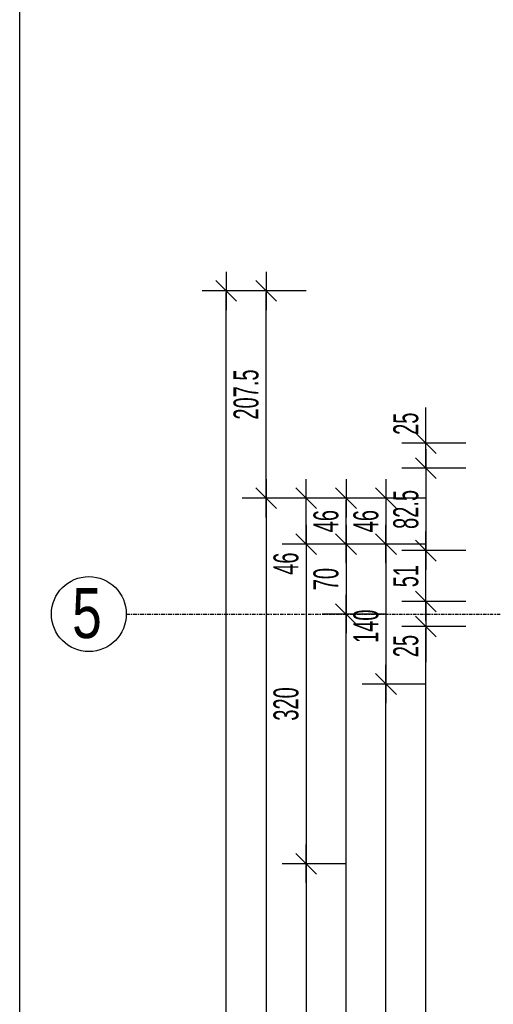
# Model space of a CAD drawing. Header units: millimetres. Extents: x -12386 to -7050, y -1495 to 2173.
# Tile 5 of 25: x -12386 to -11912, y 666 to 1651. Entities that reach past the tile are written whole.
import ezdxf

# ---------------------------------------------------------------- set-up
doc = ezdxf.new("R2010")
doc.units = ezdxf.units.MM
doc.header["$LTSCALE"] = 10
doc.linetypes.add('MO', pattern=[0.7, 0.35, -0.17, 0.01, -0.17])
doc.layers.add('BA_obw', color=230, linetype='Continuous', plot=False)
for name, color, linetype in [('BA_wym', 1, 'Continuous'), ('BD_osm', 1, 'MO'), ('BD_txs', 2, 'Continuous'), ('BD_wic', 1, 'Continuous')]:
    doc.layers.add(name, color=color, linetype=linetype)
doc.styles.add('BIKTS', font='bikromsw.shx', dxfattribs={"width": 0.8})
doc.styles.add('BIKWYM', font='bikromsw.shx', dxfattribs={"width": 0.6})
doc.dimstyles.new('BA_KR_100_cm', dxfattribs={"dimtxt": 25, "dimasz": 1.666667, "dimexe": 24, "dimexo": 0, "dimgap": 0, "dimtad": 0, "dimdec": 1, "dimrnd": 0.5, "dimzin": 9, "dimdsep": 46, "dimtxsty": 'BIKWYM', "dimblk": 'WYM-KR', "dimcen": 0, "dimdle": 20, "dimclrd": 256, "dimclre": 256, "dimclrt": 2, "dimadec": 0, "dimazin": 0, "dimtfac": 0.033333, "dimtdec": 1, "dimtmove": 0, "dimatfit": 3, "dimldrblk": 'WYM-KR', "dimfxl": 25, "dimfxlon": 1, "dimtvp": 0.8, "dimtolj": 1, "dimarcsym": 0})

# ---------------------------------------------------------------- blocks, each defined once
blk = doc.blocks.new('WYM-KR')
at = {"color": 7, "linetype": 'ByBlock'}
blk.add_line((6.24, 6.24), (-6.24, -6.24), dxfattribs=at)
at = {"linetype": 'ByBlock'}
blk.add_line((11.52, 0), (-11.52, 0), dxfattribs=at)
blk = doc.blocks.new('*D65')
at = {"layer": 'BA_wym', "lineweight": -2}
for p, q in [((-11939.08, 1043.85), (-12003.08, 1043.85)), ((-11979.08, 125.52), (-11979.08, 1042.19)), ((-11939.08, 123.85), (-12003.08, 123.85))]:
    blk.add_line(p, q, dxfattribs=at)
at = {"layer": 'Defpoints', "color": 0}
for p in [(-11979.08, 1043.85), (-11939.08, 1043.85), (-11939.08, 123.85)]:
    blk.add_point(p, dxfattribs=at)
at = {"layer": 'BA_wym', "lineweight": -2, "xscale": 1.666666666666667, "yscale": 1.666666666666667, "zscale": 1.666666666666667}
for p, rotation in [((-11979.08, 1043.85), 90), ((-11979.08, 123.85), 270)]:
    blk.add_blockref('WYM-KR', p, dxfattribs=dict(at, rotation=rotation))
at = {"layer": 'BA_wym', "color": 2, "insert": (-11999.08, 583.85), "char_height": 25, "attachment_point": 5, "rotation": 90, "style": 'BIKWYM'}
blk.add_mtext('\\A1;920', dxfattribs=at)
blk = doc.blocks.new('*D66')
at = {"layer": 'BA_wym', "lineweight": -2}
for p, q in [((-11939.08, 1068.85), (-12003.08, 1068.85)), ((-11979.08, 1070.52), (-11979.08, 1072.19)), ((-11979.08, 1068.85), (-11979.08, 1043.85)), ((-11939.08, 1043.85), (-12003.08, 1043.85)), ((-11979.08, 1042.19), (-11979.08, 1008.14))]:
    blk.add_line(p, q, dxfattribs=at)
at = {"layer": 'Defpoints', "color": 0}
for p in [(-11939.08, 1068.85), (-11979.08, 1043.85), (-11939.08, 1043.85)]:
    blk.add_point(p, dxfattribs=at)
at = {"layer": 'BA_wym', "lineweight": -2, "xscale": 1.666666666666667, "yscale": 1.666666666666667, "zscale": 1.666666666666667}
for p, rotation in [((-11979.08, 1068.85), 270), ((-11979.08, 1043.85), 90)]:
    blk.add_blockref('WYM-KR', p, dxfattribs=dict(at, rotation=rotation))
at = {"layer": 'BA_wym', "color": 2, "insert": (-11999.08, 1024.33), "char_height": 25, "attachment_point": 5, "rotation": 90, "style": 'BIKWYM'}
blk.add_mtext('\\A1;25', dxfattribs=at)
blk = doc.blocks.new('*D67')
at = {"layer": 'BA_wym', "lineweight": -2}
for p, q in [((-11939.08, 1119.85), (-12003.08, 1119.85)), ((-11979.08, 1070.52), (-11979.08, 1118.18)), ((-11939.08, 1068.85), (-12003.08, 1068.85))]:
    blk.add_line(p, q, dxfattribs=at)
at = {"layer": 'Defpoints', "color": 0}
for p in [(-11979.08, 1119.85), (-11939.08, 1119.85), (-11939.08, 1068.85)]:
    blk.add_point(p, dxfattribs=at)
at = {"layer": 'BA_wym', "lineweight": -2, "xscale": 1.666666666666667, "yscale": 1.666666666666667, "zscale": 1.666666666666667}
for p, rotation in [((-11979.08, 1119.85), 90), ((-11979.08, 1068.85), 270)]:
    blk.add_blockref('WYM-KR', p, dxfattribs=dict(at, rotation=rotation))
at = {"layer": 'BA_wym', "color": 2, "insert": (-11999.08, 1094.35), "char_height": 25, "attachment_point": 5, "rotation": 90, "style": 'BIKWYM'}
blk.add_mtext('\\A1;51', dxfattribs=at)
blk = doc.blocks.new('*D68')
at = {"layer": 'BA_wym', "lineweight": -2}
for p, q in [((-11939.08, 1202.35), (-12003.08, 1202.35)), ((-11979.08, 1200.69), (-11979.08, 1121.52)), ((-11939.08, 1119.85), (-12003.08, 1119.85))]:
    blk.add_line(p, q, dxfattribs=at)
at = {"layer": 'Defpoints', "color": 0}
for p in [(-11939.08, 1202.35), (-11979.08, 1119.85), (-11939.08, 1119.85)]:
    blk.add_point(p, dxfattribs=at)
at = {"layer": 'BA_wym', "lineweight": -2, "xscale": 1.666666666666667, "yscale": 1.666666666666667, "zscale": 1.666666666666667}
for p, rotation in [((-11979.08, 1202.35), 90), ((-11979.08, 1119.85), 270)]:
    blk.add_blockref('WYM-KR', p, dxfattribs=dict(at, rotation=rotation))
at = {"layer": 'BA_wym', "color": 2, "insert": (-11999.08, 1161.1), "char_height": 25, "attachment_point": 5, "rotation": 90, "style": 'BIKWYM'}
blk.add_mtext('\\A1;82.5', dxfattribs=at)
blk = doc.blocks.new('*D69')
at = {"layer": 'BA_wym', "lineweight": -2}
for p, q in [((-11979.08, 1229.02), (-11979.08, 1263.07)), ((-11939.08, 1227.35), (-12003.08, 1227.35)), ((-11979.08, 1202.35), (-11979.08, 1227.35)), ((-11939.08, 1202.35), (-12003.08, 1202.35)), ((-11979.08, 1200.69), (-11979.08, 1199.02))]:
    blk.add_line(p, q, dxfattribs=at)
at = {"layer": 'Defpoints', "color": 0}
for p in [(-11979.08, 1227.35), (-11939.08, 1227.35), (-11939.08, 1202.35)]:
    blk.add_point(p, dxfattribs=at)
at = {"layer": 'BA_wym', "lineweight": -2, "xscale": 1.666666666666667, "yscale": 1.666666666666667, "zscale": 1.666666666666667}
for p, rotation in [((-11979.08, 1227.35), 270), ((-11979.08, 1202.35), 90)]:
    blk.add_blockref('WYM-KR', p, dxfattribs=dict(at, rotation=rotation))
at = {"layer": 'BA_wym', "color": 2, "insert": (-11999.08, 1246.88), "char_height": 25, "attachment_point": 5, "rotation": 90, "style": 'BIKWYM'}
blk.add_mtext('\\A1;25', dxfattribs=at)
blk = doc.blocks.new('*D74')
at = {"layer": 'BA_wym', "lineweight": -2}
for p, q in [((-11979.08, 986.35), (-12043.08, 986.35)), ((-12019.08, 173.02), (-12019.08, 984.69)), ((-11979.08, 171.35), (-12043.08, 171.35))]:
    blk.add_line(p, q, dxfattribs=at)
at = {"layer": 'Defpoints', "color": 0}
for p in [(-12019.08, 986.35), (-11979.08, 986.35), (-11979.08, 171.35)]:
    blk.add_point(p, dxfattribs=at)
at = {"layer": 'BA_wym', "lineweight": -2, "xscale": 1.666666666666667, "yscale": 1.666666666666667, "zscale": 1.666666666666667}
for p, rotation in [((-12019.08, 986.35), 90), ((-12019.08, 171.35), 270)]:
    blk.add_blockref('WYM-KR', p, dxfattribs=dict(at, rotation=rotation))
at = {"layer": 'BA_wym', "color": 2, "insert": (-12039.08, 578.85), "char_height": 25, "attachment_point": 5, "rotation": 90, "style": 'BIKWYM'}
blk.add_mtext('\\A1;815', dxfattribs=at)
blk = doc.blocks.new('*D75')
at = {"layer": 'BA_wym', "lineweight": -2}
for p, q in [((-11979.08, 1126.35), (-12043.08, 1126.35)), ((-12019.08, 1124.69), (-12019.08, 988.02)), ((-11979.08, 986.35), (-12043.08, 986.35))]:
    blk.add_line(p, q, dxfattribs=at)
at = {"layer": 'Defpoints', "color": 0}
for p in [(-11979.08, 1126.35), (-12019.08, 986.35), (-11979.08, 986.35)]:
    blk.add_point(p, dxfattribs=at)
at = {"layer": 'BA_wym', "lineweight": -2, "xscale": 1.666666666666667, "yscale": 1.666666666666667, "zscale": 1.666666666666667}
for p, rotation in [((-12019.08, 1126.35), 90), ((-12019.08, 986.35), 270)]:
    blk.add_blockref('WYM-KR', p, dxfattribs=dict(at, rotation=rotation))
at = {"layer": 'BA_wym', "color": 2, "insert": (-12039.08, 1044.15), "char_height": 25, "attachment_point": 5, "rotation": 90, "style": 'BIKWYM'}
blk.add_mtext('\\A1;140', dxfattribs=at)
blk = doc.blocks.new('*D76')
at = {"layer": 'BA_wym', "lineweight": -2}
for p, q in [((-11979.08, 1172.35), (-12043.08, 1172.35)), ((-12019.08, 1170.68), (-12019.08, 1128.02)), ((-11979.08, 1126.35), (-12043.08, 1126.35))]:
    blk.add_line(p, q, dxfattribs=at)
at = {"layer": 'Defpoints', "color": 0}
for p in [(-11979.08, 1172.35), (-12019.08, 1126.35), (-11979.08, 1126.35)]:
    blk.add_point(p, dxfattribs=at)
at = {"layer": 'BA_wym', "lineweight": -2, "xscale": 1.666666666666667, "yscale": 1.666666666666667, "zscale": 1.666666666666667}
for p, rotation in [((-12019.08, 1172.35), 90), ((-12019.08, 1126.35), 270)]:
    blk.add_blockref('WYM-KR', p, dxfattribs=dict(at, rotation=rotation))
at = {"layer": 'BA_wym', "color": 2, "insert": (-12039.08, 1149.35), "char_height": 25, "attachment_point": 5, "rotation": 90, "style": 'BIKWYM'}
blk.add_mtext('\\A1;46', dxfattribs=at)
blk = doc.blocks.new('*D81')
at = {"layer": 'BA_wym', "lineweight": -2}
for p, q in [((-12019.08, 1056.35), (-12083.08, 1056.35)), ((-12059.08, 218.02), (-12059.08, 1054.69)), ((-12019.08, 216.35), (-12083.08, 216.35))]:
    blk.add_line(p, q, dxfattribs=at)
at = {"layer": 'Defpoints', "color": 0}
for p in [(-12059.08, 1056.35), (-12019.08, 1056.35), (-12019.08, 216.35)]:
    blk.add_point(p, dxfattribs=at)
at = {"layer": 'BA_wym', "lineweight": -2, "xscale": 1.666666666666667, "yscale": 1.666666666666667, "zscale": 1.666666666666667}
for p, rotation in [((-12059.08, 1056.35), 90), ((-12059.08, 216.35), 270)]:
    blk.add_blockref('WYM-KR', p, dxfattribs=dict(at, rotation=rotation))
at = {"layer": 'BA_wym', "color": 2, "insert": (-12079.08, 636.35), "char_height": 25, "attachment_point": 5, "rotation": 90, "style": 'BIKWYM'}
blk.add_mtext('\\A1;840', dxfattribs=at)
blk = doc.blocks.new('*D82')
at = {"layer": 'BA_wym', "lineweight": -2}
for p, q in [((-12019.08, 1126.35), (-12083.08, 1126.35)), ((-12059.08, 1124.69), (-12059.08, 1058.02)), ((-12019.08, 1056.35), (-12083.08, 1056.35))]:
    blk.add_line(p, q, dxfattribs=at)
at = {"layer": 'Defpoints', "color": 0}
for p in [(-11755.58, 1126.35), (-12059.08, 1056.35), (-12019.08, 1056.35)]:
    blk.add_point(p, dxfattribs=at)
at = {"layer": 'BA_wym', "lineweight": -2, "xscale": 1.666666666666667, "yscale": 1.666666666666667, "zscale": 1.666666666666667}
for p, rotation in [((-12059.08, 1126.35), 90), ((-12059.08, 1056.35), 270)]:
    blk.add_blockref('WYM-KR', p, dxfattribs=dict(at, rotation=rotation))
at = {"layer": 'BA_wym', "color": 2, "insert": (-12079.08, 1091.35), "char_height": 25, "attachment_point": 5, "rotation": 90, "style": 'BIKWYM'}
blk.add_mtext('\\A1;70', dxfattribs=at)
blk = doc.blocks.new('*D84')
at = {"layer": 'BA_wym', "lineweight": -2}
for p, q in [((-12059.08, 806.35), (-12123.08, 806.35)), ((-12099.08, 804.69), (-12099.08, 173.02)), ((-12059.08, 171.35), (-12123.08, 171.35))]:
    blk.add_line(p, q, dxfattribs=at)
at = {"layer": 'Defpoints', "color": 0}
for p in [(-12059.08, 806.35), (-12099.08, 171.35), (-12059.08, 171.35)]:
    blk.add_point(p, dxfattribs=at)
at = {"layer": 'BA_wym', "lineweight": -2, "xscale": 1.666666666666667, "yscale": 1.666666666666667, "zscale": 1.666666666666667}
for p, rotation in [((-12099.08, 806.35), 90), ((-12099.08, 171.35), 270)]:
    blk.add_blockref('WYM-KR', p, dxfattribs=dict(at, rotation=rotation))
at = {"layer": 'BA_wym', "color": 2, "insert": (-12119.08, 488.85), "char_height": 25, "attachment_point": 5, "rotation": 90, "style": 'BIKWYM'}
blk.add_mtext('\\A1;635', dxfattribs=at)
blk = doc.blocks.new('*D85')
at = {"layer": 'BA_wym', "lineweight": -2}
for p, q in [((-12059.08, 1126.35), (-12123.08, 1126.35)), ((-12099.08, 1124.69), (-12099.08, 808.02)), ((-12059.08, 806.35), (-12123.08, 806.35))]:
    blk.add_line(p, q, dxfattribs=at)
at = {"layer": 'Defpoints', "color": 0}
for p in [(-12059.08, 1126.35), (-12099.08, 806.35), (-12059.08, 806.35)]:
    blk.add_point(p, dxfattribs=at)
at = {"layer": 'BA_wym', "lineweight": -2, "xscale": 1.666666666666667, "yscale": 1.666666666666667, "zscale": 1.666666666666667}
for p, rotation in [((-12099.08, 1126.35), 90), ((-12099.08, 806.35), 270)]:
    blk.add_blockref('WYM-KR', p, dxfattribs=dict(at, rotation=rotation))
at = {"layer": 'BA_wym', "color": 2, "insert": (-12119.08, 966.35), "char_height": 25, "attachment_point": 5, "rotation": 90, "style": 'BIKWYM'}
blk.add_mtext('\\A1;320', dxfattribs=at)
blk = doc.blocks.new('*D86')
at = {"layer": 'BA_wym', "lineweight": -2}
for p, q in [((-12099.08, 1174.02), (-12099.08, 1175.68)), ((-12059.08, 1172.35), (-12123.08, 1172.35)), ((-12099.08, 1126.35), (-12099.08, 1172.35)), ((-12059.08, 1126.35), (-12123.08, 1126.35)), ((-12099.08, 1124.69), (-12099.08, 1090.64))]:
    blk.add_line(p, q, dxfattribs=at)
at = {"layer": 'Defpoints', "color": 0}
for p in [(-12099.08, 1172.35), (-12059.08, 1172.35), (-12059.08, 1126.35)]:
    blk.add_point(p, dxfattribs=at)
at = {"layer": 'BA_wym', "lineweight": -2, "xscale": 1.666666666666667, "yscale": 1.666666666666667, "zscale": 1.666666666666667}
for p, rotation in [((-12099.08, 1172.35), 270), ((-12099.08, 1126.35), 90)]:
    blk.add_blockref('WYM-KR', p, dxfattribs=dict(at, rotation=rotation))
at = {"layer": 'BA_wym', "color": 2, "insert": (-12119.08, 1106.83), "char_height": 25, "attachment_point": 5, "rotation": 90, "style": 'BIKWYM'}
blk.add_mtext('\\A1;46', dxfattribs=at)
blk = doc.blocks.new('*D87')
at = {"layer": 'BA_wym', "lineweight": -2}
for p, q in [((-12019.08, 1172.35), (-12083.08, 1172.35)), ((-12059.08, 1128.02), (-12059.08, 1170.68)), ((-12019.08, 1126.35), (-12083.08, 1126.35))]:
    blk.add_line(p, q, dxfattribs=at)
at = {"layer": 'Defpoints', "color": 0}
for p in [(-12059.08, 1172.35), (-12019.08, 1172.35), (-12019.08, 1126.35)]:
    blk.add_point(p, dxfattribs=at)
at = {"layer": 'BA_wym', "lineweight": -2, "xscale": 1.666666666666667, "yscale": 1.666666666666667, "zscale": 1.666666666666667}
for p, rotation in [((-12059.08, 1172.35), 90), ((-12059.08, 1126.35), 270)]:
    blk.add_blockref('WYM-KR', p, dxfattribs=dict(at, rotation=rotation))
at = {"layer": 'BA_wym', "color": 2, "insert": (-12079.08, 1149.35), "char_height": 25, "attachment_point": 5, "rotation": 90, "style": 'BIKWYM'}
blk.add_mtext('\\A1;46', dxfattribs=at)
blk = doc.blocks.new('*D88')
at = {"layer": 'BA_wym', "lineweight": -2}
for p, q in [((-12099.08, 1172.35), (-12163.08, 1172.35)), ((-12139.08, 1170.68), (-12139.08, -972.98)), ((-12099.08, -974.65), (-12163.08, -974.65))]:
    blk.add_line(p, q, dxfattribs=at)
at = {"layer": 'Defpoints', "color": 0}
for p in [(-11070.58, 1172.35), (-12139.08, -974.65), (-11755.58, -974.65)]:
    blk.add_point(p, dxfattribs=at)
at = {"layer": 'BA_wym', "lineweight": -2, "xscale": 1.666666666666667, "yscale": 1.666666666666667, "zscale": 1.666666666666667}
for p, rotation in [((-12139.08, 1172.35), 90), ((-12139.08, -974.65), 270)]:
    blk.add_blockref('WYM-KR', p, dxfattribs=dict(at, rotation=rotation))
at = {"layer": 'BA_wym', "color": 2, "insert": (-12159.08, 98.85), "char_height": 25, "attachment_point": 5, "rotation": 90, "style": 'BIKWYM'}
blk.add_mtext('\\A1;2147', dxfattribs=at)
blk = doc.blocks.new('*D89')
at = {"layer": 'BA_wym', "lineweight": -2}
for p, q in [((-12099.08, 1379.85), (-12163.08, 1379.85)), ((-12139.08, 1174.02), (-12139.08, 1378.18)), ((-12099.08, 1172.35), (-12163.08, 1172.35))]:
    blk.add_line(p, q, dxfattribs=at)
at = {"layer": 'Defpoints', "color": 0}
for p in [(-12139.08, 1379.85), (-11024.08, 1379.85), (-11070.58, 1172.35)]:
    blk.add_point(p, dxfattribs=at)
at = {"layer": 'BA_wym', "lineweight": -2, "xscale": 1.666666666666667, "yscale": 1.666666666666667, "zscale": 1.666666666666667}
for p, rotation in [((-12139.08, 1379.85), 90), ((-12139.08, 1172.35), 270)]:
    blk.add_blockref('WYM-KR', p, dxfattribs=dict(at, rotation=rotation))
at = {"layer": 'BA_wym', "color": 2, "insert": (-12159.08, 1276.1), "char_height": 25, "attachment_point": 5, "rotation": 90, "style": 'BIKWYM'}
blk.add_mtext('\\A1;207.5', dxfattribs=at)
blk = doc.blocks.new('*D90')
at = {"layer": 'BA_wym', "lineweight": -2}
for p, q in [((-12139.08, 1379.85), (-12203.08, 1379.85)), ((-12179.08, -972.98), (-12179.08, 1378.18)), ((-12139.08, -974.65), (-12203.08, -974.65))]:
    blk.add_line(p, q, dxfattribs=at)
at = {"layer": 'Defpoints', "color": 0}
for p in [(-12179.08, 1379.85), (-12139.08, 1379.85), (-12139.08, -974.65)]:
    blk.add_point(p, dxfattribs=at)
at = {"layer": 'BA_wym', "lineweight": -2, "xscale": 1.666666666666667, "yscale": 1.666666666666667, "zscale": 1.666666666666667}
for p, rotation in [((-12179.08, 1379.85), 90), ((-12179.08, -974.65), 270)]:
    blk.add_blockref('WYM-KR', p, dxfattribs=dict(at, rotation=rotation))
at = {"layer": 'BA_wym', "color": 2, "insert": (-12199.08, 202.6), "char_height": 25, "attachment_point": 5, "rotation": 90, "style": 'BIKWYM'}
blk.add_mtext('\\A1;2354.5', dxfattribs=at)

msp = doc.modelspace()

# ---------------------------------------------------------------- linework, layer by layer
at = {"layer": 'BA_obw'}
msp.add_lwpolyline([(-12385.85, 2173.17), (-8427.97, 2173.17), (-8427.97, -1494.91), (-12385.85, -1494.91)], close=True, dxfattribs=at)
at = {"layer": 'BD_osm'}
msp.add_lwpolyline([(-12279.08, 1056.35), (-8532.08, 1056.35)], dxfattribs=at)
at = {"layer": 'BD_wic'}
msp.add_circle((-12316.58, 1056.35), 37.5, dxfattribs=at)

# ---------------------------------------------------------------- texts
at = {"layer": 'BD_txs', "style": 'BIKTS', "width": 0.8}
msp.add_text('5', height=50, dxfattribs=at).set_placement((-12333.39, 1032.29))

# ---------------------------------------------------------------- dimensions: what is measured, and where the dimension line sits
at = {"layer": 'BA_wym'}
for base, p1, p2, picture, middle in [((-12179.08, 1379.85), (-12139.08, -974.65), (-12139.08, 1379.85), '*D90', (-12199.08, 202.6)), ((-12139.08, 1379.85), (-11070.58, 1172.35), (-11024.08, 1379.85), '*D89', (-12159.08, 1276.1)), ((-11979.08, 1227.35), (-11939.08, 1202.35), (-11939.08, 1227.35), '*D69', (-11999.08, 1246.88)), ((-11979.08, 1119.85), (-11939.08, 1202.35), (-11939.08, 1119.85), '*D68', (-11999.08, 1161.1)), ((-12139.08, -974.65), (-11070.58, 1172.35), (-11755.58, -974.65), '*D88', (-12159.08, 98.85)), ((-12059.08, 1172.35), (-12019.08, 1126.35), (-12019.08, 1172.35), '*D87', (-12079.08, 1149.35)), ((-12099.08, 806.35), (-12059.08, 1126.35), (-12059.08, 806.35), '*D85', (-12119.08, 966.35)), ((-12059.08, 1056.35), (-11755.58, 1126.35), (-12019.08, 1056.35), '*D82', (-12079.08, 1091.35)), ((-11979.08, 1119.85), (-11939.08, 1068.85), (-11939.08, 1119.85), '*D67', (-11999.08, 1094.35)), ((-11979.08, 1043.85), (-11939.08, 1068.85), (-11939.08, 1043.85), '*D66', (-11999.08, 1024.33)), ((-12059.08, 1056.35), (-12019.08, 216.35), (-12019.08, 1056.35), '*D81', (-12079.08, 636.35)), ((-11979.08, 1043.85), (-11939.08, 123.85), (-11939.08, 1043.85), '*D65', (-11999.08, 583.85)), ((-12019.08, 986.35), (-11979.08, 171.35), (-11979.08, 986.35), '*D74', (-12039.08, 578.85)), ((-12099.08, 171.35), (-12059.08, 806.35), (-12059.08, 171.35), '*D84', (-12119.08, 488.85))]:
    dim = msp.add_linear_dim(base=base, p1=p1, p2=p2, angle=90, dimstyle='BA_KR_100_cm', override={"dimblk": 'WYM-KR', "dimatfit": 1, "dimfxl": 40}, dxfattribs=at)
    dim.commit()
    dim.dimension.update_dxf_attribs({"geometry": picture, "text_midpoint": middle})
for base, p1, p2, picture, middle in [((-12099.08, 1172.35), (-12059.08, 1126.35), (-12059.08, 1172.35), '*D86', (-12099.08, 1106.83)), ((-12019.08, 1126.35), (-11979.08, 1172.35), (-11979.08, 1126.35), '*D76', (-12019.08, 1149.35)), ((-12019.08, 986.35), (-11979.08, 1126.35), (-11979.08, 986.35), '*D75', (-12019.08, 1044.15))]:
    dim = msp.add_linear_dim(base=base, p1=p1, p2=p2, angle=90, dimstyle='BA_KR_100_cm', override={"dimblk": 'WYM-KR', "dimatfit": 1, "dimfxl": 40}, dxfattribs=at)
    dim.commit()
    dim.dimension.update_dxf_attribs({"geometry": picture, "text_midpoint": middle, "dimtype": 160})

doc.saveas('drawing.dxf')
